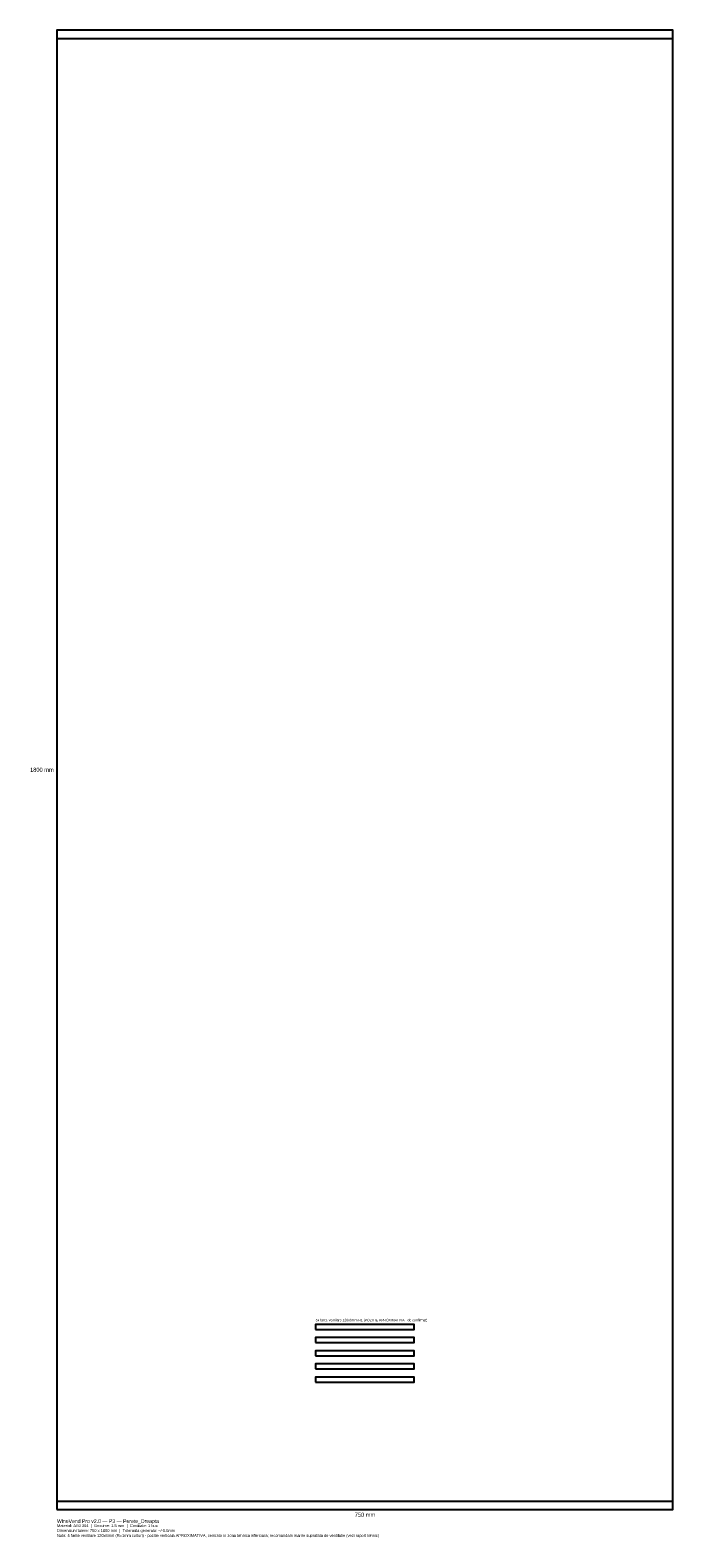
# Model space of a CAD drawing. Header units: millimetres. Extents: x -33 to 750, y -35 to 1800.
import ezdxf
from ezdxf.enums import TextEntityAlignment as Align

# ---------------------------------------------------------------- set-up
doc = ezdxf.new("R2010")
doc.units = ezdxf.units.MM
doc.linetypes.add('DASHED', pattern=[1.524, 1.27, -0.254])
for name, color, linetype in [('COTE', 7, 'Continuous'), ('GAURI', 1, 'Continuous'), ('INDOIRE', 5, 'DASHED'), ('TAIERE', 1, 'Continuous')]:
    doc.layers.add(name, color=color, linetype=linetype)

msp = doc.modelspace()

# ---------------------------------------------------------------- linework, layer by layer
at = {"layer": 'GAURI'}
for points in [[(315, 219), (435, 219), (435, 225), (315, 225), (315, 219)], [(315, 203), (435, 203), (435, 209), (315, 209), (315, 203)], [(315, 187), (435, 187), (435, 193), (315, 193), (315, 187)], [(315, 171), (435, 171), (435, 177), (315, 177), (315, 171)], [(315, 155), (435, 155), (435, 161), (315, 161), (315, 155)]]:
    msp.add_lwpolyline(points, close=True, dxfattribs=at)
at = {"layer": 'INDOIRE'}
for p, q in [((0, 1790), (750, 1790)), ((0, 10), (750, 10))]:
    msp.add_line(p, q, dxfattribs=at)
at = {"layer": 'TAIERE'}
msp.add_lwpolyline([(0, 0), (750, 0), (750, 1800), (0, 1800), (0, 0)], close=True, dxfattribs=at)

# ---------------------------------------------------------------- texts
at = {"layer": 'COTE'}
msp.add_text('1800 mm', height=5, dxfattribs=at).set_placement((-4, 900), align=Align.MIDDLE_RIGHT)
msp.add_text('5x fante ventilare 120x6mm R1 (POZITIE APROXIMATIVA - de confirmat)', height=3, dxfattribs=at).set_placement((315, 228), align=Align.BOTTOM_LEFT)
for s, height, p in [('WineVend Pro v2.0 — P3 — Perete_Dreapta', 4.5, (0, -12)), ('Material: AISI 304  |  Grosime: 1.5 mm  |  Cantitate: 1 buc', 3.5, (0, -18)), ('Dimensiuni taiere: 750 x 1800 mm  |  Toleranta generala: +/-0.5mm', 3.5, (0, -24)), ('Nota: 5 fante ventilare 120x6mm (R=1mm colturi) - pozitie verticala APROXIMATIVA, centrata in zona tehnica inferioara; recomandam marire suprafata de ventilatie (vezi raport tehnic)', 3.5, (0, -30))]:
    msp.add_text(s, height=height, dxfattribs=at).set_placement(p, align=Align.TOP_LEFT)
msp.add_text('750 mm', height=5, dxfattribs=at).set_placement((375, -4), align=Align.TOP_CENTER)

doc.saveas('drawing.dxf')
